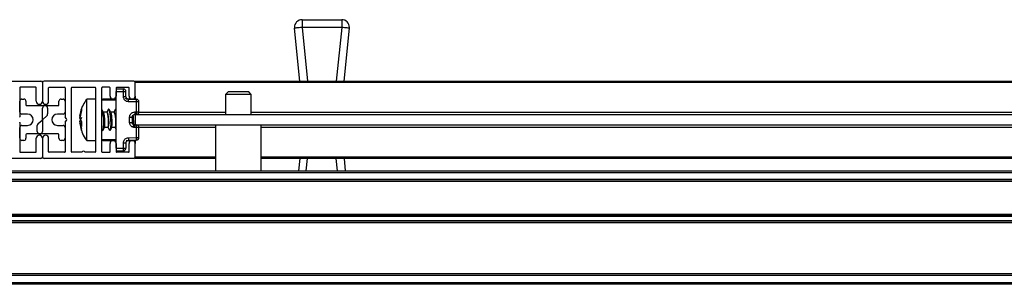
# Model space of a CAD drawing. Header units: millimetres. Extents: x 3235.67 to 3237.17, y 3462.94 to 3462.99.
# Tile 3 of 4: x 3236.42 to 3236.61, y 3462.94 to 3462.99. Entities that reach past the tile are written whole.
import ezdxf

# ---------------------------------------------------------------- set-up
doc = ezdxf.new("R2010")
doc.units = ezdxf.units.MM
doc.layers.add('SANINDUSA', color=3, linetype='Continuous')

msp = doc.modelspace()

# ---------------------------------------------------------------- linework, layer by layer
at = {"layer": 'SANINDUSA'}
for p, q in [((3236.469919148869, 3462.988956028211), (3236.477602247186, 3462.988956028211)), ((3236.469919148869, 3462.988956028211), (3236.469919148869, 3462.987456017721)), ((3236.477602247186, 3462.988956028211), (3236.477602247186, 3462.987456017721)), ((3236.469457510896, 3462.977056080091), (3236.468426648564, 3462.987305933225)), ((3236.477602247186, 3462.987456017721), (3236.469919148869, 3462.987456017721)), ((3236.469919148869, 3462.987456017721), (3236.470965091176, 3462.977056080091)), ((3236.477602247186, 3462.987456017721), (3236.476556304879, 3462.977056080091)), ((3236.478063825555, 3462.977056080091), (3236.479094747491, 3462.987305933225)), ((3236.401860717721, 3462.977056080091), (3236.419260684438, 3462.977056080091)), ((3236.415160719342, 3462.975756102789), (3236.415160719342, 3462.970110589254)), ((3236.418260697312, 3462.975856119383), (3236.415260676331, 3462.975856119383)), ((3236.418360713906, 3462.973156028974), (3236.418360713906, 3462.975756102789)), ((3236.419560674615, 3462.976756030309), (3236.419560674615, 3462.973156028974)), ((3236.437260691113, 3462.977056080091), (3236.419860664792, 3462.977056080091)), ((3236.420760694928, 3462.973156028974), (3236.420760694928, 3462.975756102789)), ((3236.420860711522, 3462.975856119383), (3236.423860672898, 3462.975856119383)), ((3236.423960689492, 3462.975756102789), (3236.423960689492, 3462.970110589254)), ((3236.425160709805, 3462.963356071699), (3236.425160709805, 3462.975756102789)), ((3236.425260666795, 3462.975856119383), (3236.429760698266, 3462.975856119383)), ((3236.42986071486, 3462.975756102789), (3236.42986071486, 3462.963356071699)), ((3236.431060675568, 3462.963356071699), (3236.431060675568, 3462.975756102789)), ((3236.432560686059, 3462.975856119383), (3236.431160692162, 3462.975856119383)), ((3236.432660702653, 3462.974156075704), (3236.432660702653, 3462.975756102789)), ((3236.433860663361, 3462.975756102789), (3236.433860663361, 3462.974156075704)), ((3236.433860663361, 3462.975556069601), (3236.435269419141, 3462.975531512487)), ((3236.433960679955, 3462.975856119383), (3236.436260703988, 3462.975856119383)), ((3236.436360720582, 3462.974156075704), (3236.436360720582, 3462.975756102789)), ((3236.437560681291, 3462.977056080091), (3236.771560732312, 3462.977056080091)), ((3236.437560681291, 3462.977056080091), (3236.437560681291, 3462.976756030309)), ((3236.771560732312, 3462.976756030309), (3236.437560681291, 3462.976756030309)), ((3236.437560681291, 3462.974156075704), (3236.437560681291, 3462.976756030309)), ((3236.415560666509, 3462.97355609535), (3236.41596067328, 3462.97355609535)), ((3236.42316067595, 3462.97355609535), (3236.423560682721, 3462.97355609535)), ((3236.42986071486, 3462.97355609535), (3236.428137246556, 3462.97355609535)), ((3236.428137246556, 3462.965556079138), (3236.428137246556, 3462.97355609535)), ((3236.433860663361, 3462.97355609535), (3236.431260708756, 3462.97355609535)), ((3236.433860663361, 3462.97505610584), (3236.435269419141, 3462.975031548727)), ((3236.433860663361, 3462.964055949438), (3236.433860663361, 3462.97505610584)), ((3236.435269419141, 3462.974047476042), (3236.435269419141, 3462.975031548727)), ((3236.435269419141, 3462.975031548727), (3236.435760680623, 3462.975031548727)), ((3236.435760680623, 3462.974047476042), (3236.435760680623, 3462.975031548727)), ((3236.435801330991, 3462.973581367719), (3236.435760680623, 3462.973769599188)), ((3236.437560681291, 3462.97355609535), (3236.43580735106, 3462.97355609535)), ((3236.436251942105, 3462.973547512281), (3236.437769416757, 3462.973521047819)), ((3236.437560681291, 3462.974156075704), (3236.437560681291, 3462.973524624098)), ((3236.455560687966, 3462.974956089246), (3236.455060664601, 3462.974456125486)), ((3236.455060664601, 3462.974456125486), (3236.455060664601, 3462.970556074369)), ((3236.460060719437, 3462.974456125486), (3236.455060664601, 3462.974456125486)), ((3236.457560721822, 3462.974956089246), (3236.455560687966, 3462.974956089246)), ((3236.459560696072, 3462.974956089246), (3236.457560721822, 3462.974956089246)), ((3236.460060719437, 3462.974456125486), (3236.459560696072, 3462.974956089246)), ((3236.460060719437, 3462.970556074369), (3236.460060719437, 3462.974456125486)), ((3236.415160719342, 3462.97105603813), (3236.415160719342, 3462.973156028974)), ((3236.416360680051, 3462.973156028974), (3236.416360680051, 3462.972456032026)), ((3236.416510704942, 3462.97230606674), (3236.42006069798, 3462.97230606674)), ((3236.419560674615, 3462.969645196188), (3236.419560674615, 3462.971806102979)), ((3236.42006069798, 3462.97230606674), (3236.422610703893, 3462.97230606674)), ((3236.420560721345, 3462.971806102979), (3236.420560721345, 3462.970678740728)), ((3236.422760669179, 3462.972456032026), (3236.422760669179, 3462.973156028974)), ((3236.423960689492, 3462.973156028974), (3236.423960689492, 3462.97105603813)), ((3236.42680603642, 3462.970267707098), (3236.427139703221, 3462.971707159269)), ((3236.427139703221, 3462.971707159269), (3236.427139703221, 3462.971326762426)), ((3236.433860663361, 3462.973356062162), (3236.431060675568, 3462.973356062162)), ((3236.437769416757, 3462.973021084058), (3236.436251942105, 3462.973047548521)), ((3236.437769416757, 3462.971070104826), (3236.437769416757, 3462.973021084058)), ((3236.438260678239, 3462.973021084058), (3236.437769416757, 3462.973021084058)), ((3236.438260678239, 3462.971070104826), (3236.438260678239, 3462.973021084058)), ((3236.416660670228, 3462.970656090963), (3236.415560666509, 3462.970656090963)), ((3236.420395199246, 3462.970307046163), (3236.419626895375, 3462.969615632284)), ((3236.423560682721, 3462.970656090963), (3236.422460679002, 3462.970656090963)), ((3236.424206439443, 3462.969728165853), (3236.423978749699, 3462.970053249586)), ((3236.427139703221, 3462.971326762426), (3236.42680603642, 3462.969840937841)), ((3236.426942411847, 3462.970856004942), (3236.42680603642, 3462.970269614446)), ((3236.42680603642, 3462.96983605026), (3236.426898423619, 3462.970246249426)), ((3236.427139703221, 3462.969966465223), (3236.42680603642, 3462.969276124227)), ((3236.42680603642, 3462.969840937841), (3236.427139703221, 3462.969160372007)), ((3236.426895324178, 3462.969827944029), (3236.42680603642, 3462.96983605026)), ((3236.431425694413, 3462.970981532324), (3236.431067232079, 3462.971573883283)), ((3236.432075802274, 3462.971016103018), (3236.431404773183, 3462.971016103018)), ((3236.43146068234, 3462.970909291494), (3236.431425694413, 3462.970981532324)), ((3236.432290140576, 3462.971562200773), (3236.432029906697, 3462.97096865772)), ((3236.43282568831, 3462.970981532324), (3236.432467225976, 3462.971573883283)), ((3236.43347579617, 3462.971016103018), (3236.432804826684, 3462.971016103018)), ((3236.432860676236, 3462.970909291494), (3236.43282568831, 3462.970981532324)), ((3236.433690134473, 3462.971562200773), (3236.433429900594, 3462.97096865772)), ((3236.436469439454, 3462.969047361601), (3236.436469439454, 3462.970064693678)), ((3236.436960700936, 3462.970064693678), (3236.436960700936, 3462.969047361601)), ((3236.437451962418, 3462.971064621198), (3236.437769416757, 3462.971070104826)), ((3236.437769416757, 3462.970570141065), (3236.437451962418, 3462.970564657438)), ((3236.437560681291, 3462.970566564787), (3236.437560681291, 3462.970556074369)), ((3236.437560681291, 3462.970556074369), (3236.771560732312, 3462.970556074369)), ((3236.437560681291, 3462.970556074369), (3236.437560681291, 3462.968556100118)), ((3236.437769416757, 3462.971070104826), (3236.438260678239, 3462.971070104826)), ((3236.438260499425, 3462.97105603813), (3236.455060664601, 3462.97105603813)), ((3236.460060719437, 3462.97105603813), (3236.749060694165, 3462.97105603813)), ((3236.415160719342, 3462.969001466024), (3236.415160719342, 3462.963356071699)), ((3236.415160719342, 3462.965956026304), (3236.415160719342, 3462.968056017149)), ((3236.415560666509, 3462.968456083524), (3236.416660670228, 3462.968456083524)), ((3236.418560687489, 3462.967306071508), (3236.418560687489, 3462.968433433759)), ((3236.418726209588, 3462.968805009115), (3236.419494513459, 3462.969496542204)), ((3236.419560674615, 3462.9694669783), (3236.419560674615, 3462.967306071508)), ((3236.422460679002, 3462.968456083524), (3236.423560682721, 3462.968456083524)), ((3236.423960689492, 3462.969001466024), (3236.423960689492, 3462.963356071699)), ((3236.423960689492, 3462.968056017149), (3236.423960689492, 3462.965956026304)), ((3236.423978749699, 3462.969058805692), (3236.424206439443, 3462.969384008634)), ((3236.427073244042, 3462.969296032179), (3236.42680603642, 3462.969271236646)), ((3236.42680603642, 3462.969276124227), (3236.426898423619, 3462.968865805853)), ((3236.426897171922, 3462.968865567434), (3236.42680603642, 3462.969271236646)), ((3236.42680603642, 3462.96884446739), (3236.427139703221, 3462.968921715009)), ((3236.42680603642, 3462.96884446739), (3236.426949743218, 3462.968224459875)), ((3236.427139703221, 3462.968272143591), (3236.42680603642, 3462.96884446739)), ((3236.426927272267, 3462.968262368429), (3236.426966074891, 3462.968027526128)), ((3236.426968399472, 3462.968555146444), (3236.427139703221, 3462.967794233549)), ((3236.427139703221, 3462.969160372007), (3236.427139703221, 3462.968272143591)), ((3236.431331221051, 3462.967549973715), (3236.43159145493, 3462.968143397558)), ((3236.431570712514, 3462.96809607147), (3236.432251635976, 3462.96809607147)), ((3236.432216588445, 3462.96809607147), (3236.432554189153, 3462.967538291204)), ((3236.432731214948, 3462.967549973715), (3236.432991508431, 3462.968143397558)), ((3236.43297070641, 3462.96809607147), (3236.433651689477, 3462.96809607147)), ((3236.433616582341, 3462.96809607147), (3236.433860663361, 3462.967692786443)), ((3236.437451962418, 3462.96854751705), (3236.437769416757, 3462.968541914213)), ((3236.437769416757, 3462.968042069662), (3236.437451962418, 3462.968047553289)), ((3236.437560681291, 3462.968556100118), (3236.771560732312, 3462.968556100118)), ((3236.437560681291, 3462.968545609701), (3236.437560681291, 3462.968556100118)), ((3236.437769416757, 3462.966091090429), (3236.437769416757, 3462.968042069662)), ((3236.438260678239, 3462.968042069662), (3236.437769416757, 3462.968042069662)), ((3236.453110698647, 3462.968056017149), (3236.438260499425, 3462.968056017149)), ((3236.438260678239, 3462.966091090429), (3236.438260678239, 3462.968042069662)), ((3236.453110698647, 3462.968556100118), (3236.453110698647, 3462.95965605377)), ((3236.462010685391, 3462.95965605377), (3236.462010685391, 3462.968556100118)), ((3236.747110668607, 3462.968056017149), (3236.462010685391, 3462.968056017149)), ((3236.416360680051, 3462.966656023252), (3236.416360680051, 3462.965956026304)), ((3236.419060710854, 3462.966806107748), (3236.416510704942, 3462.966806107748)), ((3236.418360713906, 3462.963356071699), (3236.418360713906, 3462.965956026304)), ((3236.422610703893, 3462.966806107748), (3236.419060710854, 3462.966806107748)), ((3236.419560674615, 3462.965956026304), (3236.419560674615, 3462.962356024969)), ((3236.420760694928, 3462.963356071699), (3236.420760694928, 3462.965956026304)), ((3236.422760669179, 3462.965956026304), (3236.422760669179, 3462.966656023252)), ((3236.427139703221, 3462.967404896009), (3236.427139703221, 3462.967489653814)), ((3236.427856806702, 3462.966006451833), (3236.428136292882, 3462.965586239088)), ((3236.431060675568, 3462.967692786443), (3236.431154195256, 3462.967538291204)), ((3236.436251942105, 3462.966064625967), (3236.437769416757, 3462.966091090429)), ((3236.437769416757, 3462.966091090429), (3236.438260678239, 3462.966091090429)), ((3236.41596067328, 3462.965556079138), (3236.415560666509, 3462.965556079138)), ((3236.423560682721, 3462.965556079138), (3236.42316067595, 3462.965556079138)), ((3236.428137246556, 3462.965556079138), (3236.42986071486, 3462.965556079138)), ((3236.431060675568, 3462.965756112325), (3236.433860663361, 3462.965756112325)), ((3236.431260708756, 3462.965556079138), (3236.433860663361, 3462.965556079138)), ((3236.432660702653, 3462.963356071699), (3236.432660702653, 3462.964956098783)), ((3236.433860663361, 3462.964956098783), (3236.433860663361, 3462.963356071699)), ((3236.433860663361, 3462.964055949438), (3236.435269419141, 3462.964080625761)), ((3236.435269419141, 3462.964080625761), (3236.435269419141, 3462.965064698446)), ((3236.435269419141, 3462.964080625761), (3236.435760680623, 3462.964080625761)), ((3236.435760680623, 3462.965064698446), (3236.435760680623, 3462.964080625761)), ((3236.43580735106, 3462.965556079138), (3236.437560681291, 3462.965556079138)), ((3236.437769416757, 3462.965591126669), (3236.436251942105, 3462.965564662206)), ((3236.436360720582, 3462.963356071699), (3236.436360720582, 3462.964956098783)), ((3236.437560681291, 3462.965587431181), (3236.437560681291, 3462.964956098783)), ((3236.437560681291, 3462.962356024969), (3236.437560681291, 3462.964956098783)), ((3236.419260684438, 3462.962056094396), (3236.401860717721, 3462.962056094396)), ((3236.415260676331, 3462.963256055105), (3236.418260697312, 3462.963256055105)), ((3236.437260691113, 3462.962056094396), (3236.419860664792, 3462.962056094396)), ((3236.423860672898, 3462.963256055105), (3236.420860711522, 3462.963256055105)), ((3236.427210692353, 3462.963256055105), (3236.425260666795, 3462.963256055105)), ((3236.429760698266, 3462.963256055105), (3236.427810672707, 3462.963256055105)), ((3236.431160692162, 3462.963256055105), (3236.432560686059, 3462.963256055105)), ((3236.433860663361, 3462.963556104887), (3236.435269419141, 3462.963580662)), ((3236.436260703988, 3462.963256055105), (3236.433960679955, 3462.963256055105)), ((3236.437560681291, 3462.962356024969), (3236.437560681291, 3462.962056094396)), ((3236.437560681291, 3462.962356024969), (3236.453110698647, 3462.962356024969)), ((3236.453110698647, 3462.962056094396), (3236.437560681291, 3462.962056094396)), ((3236.462010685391, 3462.962356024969), (3236.747110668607, 3462.962356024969)), ((3236.747110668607, 3462.962056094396), (3236.462010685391, 3462.962056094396)), ((3236.469457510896, 3462.962056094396), (3236.469216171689, 3462.95965605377)), ((3236.470723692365, 3462.95965605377), (3236.470965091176, 3462.962056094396)), ((3236.476797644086, 3462.95965605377), (3236.476556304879, 3462.962056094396)), ((3236.478063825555, 3462.962056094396), (3236.478305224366, 3462.95965605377)), ((3235.715560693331, 3462.95965605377), (3237.123560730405, 3462.95965605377)), ((3235.715560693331, 3462.959356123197), (3237.123560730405, 3462.959356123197)), ((3237.123560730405, 3462.957956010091), (3235.715560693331, 3462.957956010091)), ((3237.123560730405, 3462.957656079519), (3235.715560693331, 3462.957656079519)), ((3237.123560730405, 3462.957556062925), (3235.715560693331, 3462.957556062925)), ((3235.715560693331, 3462.951256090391), (3237.123560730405, 3462.951256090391)), ((3235.715560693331, 3462.951156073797), (3237.123560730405, 3462.951156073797)), ((3235.715560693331, 3462.950856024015), (3237.123560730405, 3462.950856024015)), ((3237.123560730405, 3462.949956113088), (3235.715560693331, 3462.949956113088)), ((3237.123560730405, 3462.949656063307), (3235.715560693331, 3462.949656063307)), ((3237.123560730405, 3462.949556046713), (3235.715560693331, 3462.949556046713)), ((3235.715560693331, 3462.939756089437), (3237.123560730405, 3462.939756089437)), ((3237.123560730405, 3462.939656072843), (3235.715560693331, 3462.939656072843)), ((3237.123560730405, 3462.939356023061), (3235.715560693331, 3462.939356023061)), ((3237.123560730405, 3462.937956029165), (3235.715560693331, 3462.937956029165)), ((3237.123560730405, 3462.937656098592), (3235.715560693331, 3462.937656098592))]:
    msp.add_line(p, q, dxfattribs=at)
at = {"layer": 'SANINDUSA', "flags": 128}
for points in [[(3236.469919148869, 3462.987456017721), (3236.46962798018, 3462.987426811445), (3236.469347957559, 3462.987398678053), (3236.469089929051, 3462.987372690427), (3236.468863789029, 3462.987349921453), (3236.468678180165, 3462.987331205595), (3236.468540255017, 3462.987317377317), (3236.468455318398, 3462.987308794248), (3236.468426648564, 3462.987305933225)], [(3236.479094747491, 3462.987305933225), (3236.479066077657, 3462.987308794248), (3236.478981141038, 3462.987317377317), (3236.47884321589, 3462.987331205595), (3236.478657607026, 3462.987349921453), (3236.478431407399, 3462.987372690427), (3236.478173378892, 3462.987398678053), (3236.477893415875, 3462.987426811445), (3236.477602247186, 3462.987456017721)], [(3236.432855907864, 3462.968740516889), (3236.432829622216, 3462.969541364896), (3236.432754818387, 3462.97034447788), (3236.432642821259, 3462.9710274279), (3236.432510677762, 3462.971486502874), (3236.432378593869, 3462.97165160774), (3236.432290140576, 3462.971562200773)], [(3236.433867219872, 3462.971573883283), (3236.433778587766, 3462.97165160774), (3236.433690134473, 3462.971562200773)], [(3236.432160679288, 3462.97088652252), (3236.432254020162, 3462.970571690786), (3236.432333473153, 3462.970094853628), (3236.432386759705, 3462.969530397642), (3236.432405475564, 3462.968966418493), (3236.432386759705, 3462.968490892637), (3236.432333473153, 3462.968178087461), (3236.432254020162, 3462.968076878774), (3236.432221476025, 3462.96809607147)], [(3236.433560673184, 3462.97088652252), (3236.433654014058, 3462.970571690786), (3236.433733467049, 3462.970094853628), (3236.433786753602, 3462.969530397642), (3236.43380546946, 3462.968966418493), (3236.433786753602, 3462.968490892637), (3236.433733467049, 3462.968178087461), (3236.433654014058, 3462.968076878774), (3236.433621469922, 3462.96809607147)], [(3236.437055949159, 3462.968740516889), (3236.43702966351, 3462.969541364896), (3236.436978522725, 3462.97014146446)], [(3236.431154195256, 3462.967538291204), (3236.431242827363, 3462.967460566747), (3236.43135482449, 3462.96761446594), (3236.43142962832, 3462.968063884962), (3236.431455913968, 3462.968740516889)], [(3236.432554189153, 3462.967538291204), (3236.432642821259, 3462.967460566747), (3236.432754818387, 3462.96761446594), (3236.432829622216, 3462.968063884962), (3236.432855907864, 3462.968740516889)]]:
    msp.add_lwpolyline(points, dxfattribs=at)
at = {"layer": 'SANINDUSA'}
for centre, radius, start, end in [((3236.469919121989, 3462.987456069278), 0.001499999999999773, 90, 180), ((3236.477602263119, 3462.987456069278), 0.001500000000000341, 0, 90), ((3236.469919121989, 3462.987456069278), 0.001500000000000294, 180, 185.7431938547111), ((3236.477602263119, 3462.987456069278), 0.001500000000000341, 354.2568061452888, 0), ((3236.415260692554, 3462.975756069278), 0.0001000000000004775, 90, 180), ((3236.418260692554, 3462.975756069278), 0.0001000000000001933, 0, 90), ((3236.419260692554, 3462.976756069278), 0.0003000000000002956, 0, 90), ((3236.419860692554, 3462.976756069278), 0.0003000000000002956, 90, 180), ((3236.420860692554, 3462.975756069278), 0.0001000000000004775, 90, 180), ((3236.423860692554, 3462.975756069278), 0.0001000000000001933, 0, 90), ((3236.425260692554, 3462.975756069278), 0.0001000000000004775, 90, 180), ((3236.429760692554, 3462.975756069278), 0.0001000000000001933, 0, 90), ((3236.431160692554, 3462.975756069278), 0.0001000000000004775, 90, 180), ((3236.432560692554, 3462.975756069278), 0.0001000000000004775, 0, 90), ((3236.433960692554, 3462.975756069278), 0.0001000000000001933, 90, 180), ((3236.428133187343, 3462.975281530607), 0.00714060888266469, 357.9937517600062, 2.006248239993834), ((3236.435260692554, 3462.975031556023), 0.0005000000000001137, 0, 88.99999999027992), ((3236.436260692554, 3462.975756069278), 0.0001000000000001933, 0, 90), ((3236.437260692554, 3462.976756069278), 0.0003000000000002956, 0, 90), ((3236.415560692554, 3462.973156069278), 0.0004000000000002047, 90, 180), ((3236.415960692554, 3462.973156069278), 0.0004000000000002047, 0, 90), ((3236.423160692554, 3462.973156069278), 0.0004000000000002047, 90, 180), ((3236.423560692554, 3462.973156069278), 0.0004000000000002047, 0, 90), ((3236.431260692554, 3462.973356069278), 0.0001999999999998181, 90, 180), ((3236.433260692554, 3462.974156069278), 0.0006000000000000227, 180, 0), ((3236.436960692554, 3462.974156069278), 0.0006000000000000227, 180, 0), ((3236.430633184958, 3462.973271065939), 0.00714060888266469, 357.9937517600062, 2.006248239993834), ((3236.437760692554, 3462.973021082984), 0.0005000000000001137, 0, 88.99999999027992), ((3236.416510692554, 3462.972456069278), 0.0001499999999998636, 180, 270), ((3236.418960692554, 3462.973156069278), 0.0006000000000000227, 180, 0), ((3236.420160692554, 3462.973156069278), 0.0006000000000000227, 180, 0), ((3236.420060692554, 3462.971806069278), 0.0005000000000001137, 90, 180), ((3236.420060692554, 3462.971806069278), 0.0005000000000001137, 0, 90), ((3236.422610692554, 3462.972456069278), 0.0001500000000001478, 270, 0), ((3236.415060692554, 3462.970110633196), 9.99999999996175e-05, 325.0000000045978, 0), ((3236.415560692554, 3462.971056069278), 0.0004000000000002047, 180, 270), ((3236.416660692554, 3462.969556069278), 0.001100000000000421, 270, 90), ((3236.420060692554, 3462.970678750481), 0.0005000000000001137, 311.9872125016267, 0), ((3236.422460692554, 3462.969556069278), 0.001100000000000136, 90, 270), ((3236.423560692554, 3462.971056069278), 0.0004000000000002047, 270, 0), ((3236.424060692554, 3462.970110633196), 0.0001000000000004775, 180, 214.9999999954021), ((3236.423960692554, 3462.969556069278), 0.000300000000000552, 325.0000000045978, 34.99999999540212), ((3236.424514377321, 3462.969231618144), 0.006958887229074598, 355.9531693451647, 19.66902048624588), ((3236.430633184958, 3462.970820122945), 0.007140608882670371, 357.9937517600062, 2.006248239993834), ((3236.437760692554, 3462.971070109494), 0.0005000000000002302, 271.0000000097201, 0), ((3236.415060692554, 3462.969001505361), 9.99999999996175e-05, 0, 34.99999999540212), ((3236.415560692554, 3462.968056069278), 0.0004000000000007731, 90, 180), ((3236.419060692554, 3462.968433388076), 0.0005000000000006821, 131.9872125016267, 180), ((3236.419360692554, 3462.969645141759), 0.0001999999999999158, 311.9872125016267, 0), ((3236.419760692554, 3462.969466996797), 0.0002000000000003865, 131.9872125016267, 180), ((3236.423560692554, 3462.968056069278), 0.0004000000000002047, 0, 90), ((3236.424060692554, 3462.969001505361), 0.0001000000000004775, 145.0000000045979, 180), ((3236.430640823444, 3462.968291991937), 0.007132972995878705, 357.9920822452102, 2.00791775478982), ((3236.437760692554, 3462.968042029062), 0.0005000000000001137, 0, 88.99999999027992), ((3236.415560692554, 3462.965956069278), 0.0004000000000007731, 180, 270), ((3236.415960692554, 3462.965956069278), 0.0003999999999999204, 270, 0), ((3236.416510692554, 3462.966656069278), 0.0001499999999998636, 90, 180), ((3236.418960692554, 3462.965956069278), 0.0006000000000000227, 0, 180), ((3236.419060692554, 3462.967306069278), 0.0005000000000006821, 180, 270), ((3236.419060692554, 3462.967306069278), 0.0005000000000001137, 270, 0), ((3236.420160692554, 3462.965956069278), 0.0006000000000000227, 0, 180), ((3236.422610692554, 3462.966656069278), 0.0001499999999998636, 0, 90), ((3236.423160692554, 3462.965956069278), 0.0003999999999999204, 180, 270), ((3236.423560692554, 3462.965956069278), 0.0004000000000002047, 270, 0), ((3236.430633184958, 3462.965841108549), 0.007140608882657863, 357.9937517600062, 2.006248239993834), ((3236.437760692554, 3462.966091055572), 0.0005000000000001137, 271.0000000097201, 0), ((3236.431260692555, 3462.965756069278), 0.0002000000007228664, 180, 269.9999997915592), ((3236.433260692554, 3462.964956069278), 0.0006000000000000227, 0, 180), ((3236.428133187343, 3462.963830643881), 0.007140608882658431, 357.9937517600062, 2.006248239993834), ((3236.435260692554, 3462.964080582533), 0.0005000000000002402, 271.0000000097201, 0), ((3236.436960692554, 3462.964956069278), 0.0006000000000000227, 0, 180), ((3236.415260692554, 3462.963356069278), 0.0001000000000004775, 180, 270), ((3236.418260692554, 3462.963356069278), 9.999999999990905e-05, 270, 0), ((3236.419260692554, 3462.962356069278), 0.0003000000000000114, 270, 0), ((3236.419860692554, 3462.962356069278), 0.0003000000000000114, 180, 270), ((3236.420860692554, 3462.963356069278), 0.0001000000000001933, 180, 270), ((3236.423860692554, 3462.963356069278), 0.0001000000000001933, 270, 0), ((3236.425260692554, 3462.963356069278), 0.0001000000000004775, 180, 270), ((3236.427510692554, 3462.963131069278), 0.0003250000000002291, 22.61986493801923, 157.3801350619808), ((3236.429760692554, 3462.963356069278), 0.0001000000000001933, 270, 0), ((3236.431160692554, 3462.963356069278), 0.0001000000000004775, 180, 270), ((3236.432560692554, 3462.963356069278), 0.0001000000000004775, 270, 0), ((3236.433960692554, 3462.963356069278), 0.0001000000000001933, 180, 270), ((3236.436260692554, 3462.963356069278), 0.0001000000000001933, 270, 0), ((3236.437260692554, 3462.962356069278), 0.0003000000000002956, 270, 0)]:
    msp.add_arc(centre, radius, start, end, dxfattribs=at)
for centre, major_axis, ratio, start_param, end_param in [((3236.43215586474, 3462.969556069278), (-9.808561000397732e-05, 0.001459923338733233), 0.1525346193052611, 3.131344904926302, 5.848451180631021), ((3236.433555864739, 3462.969556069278), (-9.808561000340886e-05, 0.001459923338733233), 0.1525346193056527, 3.131344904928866, 5.848451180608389)]:
    msp.add_ellipse(centre, major_axis=major_axis, ratio=ratio, start_param=start_param, end_param=end_param, dxfattribs=at)
for points, knots in [([(3236.428121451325, 3462.973525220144), (3236.427876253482, 3462.973163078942), (3236.427368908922, 3462.972413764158), (3236.42698712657, 3462.971480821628), (3236.426923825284, 3462.970938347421), (3236.426914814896, 3462.970861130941)], [0, 0, 0, 0, 0.4451249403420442, 0.9210183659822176, 1, 1, 1, 1]), ([(3236.436251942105, 3462.973047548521), (3236.4361277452, 3462.973062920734), (3236.435936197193, 3462.97308662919), (3236.435707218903, 3462.973212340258), (3236.435551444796, 3462.973341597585), (3236.435424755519, 3462.973499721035), (3236.435302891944, 3462.97373082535), (3236.435282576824, 3462.973923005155), (3236.435269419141, 3462.974047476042)], [0, 0, 0, 0, 0.2396747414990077, 0.3696486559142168, 0.4999981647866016, 0.6299634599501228, 0.7603349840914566, 1, 1, 1, 1]), ([(3236.435269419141, 3462.974047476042), (3236.435301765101, 3462.974047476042), (3236.435366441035, 3462.974047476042), (3236.435459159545, 3462.974047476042), (3236.435545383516, 3462.974047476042), (3236.435593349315, 3462.974047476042), (3236.435617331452, 3462.974047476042)], [0, 0, 0, 0, 0.2500530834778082, 0.4999825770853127, 0.7499992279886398, 1, 1, 1, 1]), ([(3236.435617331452, 3462.974047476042), (3236.435638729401, 3462.974047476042), (3236.435681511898, 3462.974047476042), (3236.435726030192, 3462.974047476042), (3236.435755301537, 3462.974047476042), (3236.43575888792, 3462.974047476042), (3236.435760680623, 3462.974047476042)], [0, 0, 0, 0, 0.2501154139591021, 0.5000741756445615, 0.7501051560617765, 1, 1, 1, 1]), ([(3236.435904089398, 3462.97369700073), (3236.435861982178, 3462.973749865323), (3236.435779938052, 3462.97385286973), (3236.435766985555, 3462.973983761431), (3236.435760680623, 3462.974047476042)], [0, 0, 0, 0, 0.5132265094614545, 1, 1, 1, 1]), ([(3236.436251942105, 3462.973547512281), (3236.43621961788, 3462.973549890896), (3236.436154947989, 3462.973554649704), (3236.436062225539, 3462.973585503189), (3236.435976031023, 3462.973631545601), (3236.435928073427, 3462.973675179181), (3236.435904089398, 3462.97369700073)], [0, 0, 0, 0, 0.2499404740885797, 0.5000467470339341, 0.7499688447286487, 1, 1, 1, 1]), ([(3236.436255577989, 3462.973401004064), (3236.436255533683, 3462.973422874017), (3236.436255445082, 3462.973466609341), (3236.436254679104, 3462.973511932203), (3236.436253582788, 3462.973541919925), (3236.436252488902, 3462.973545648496), (3236.436251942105, 3462.973547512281)], [0, 0, 0, 0, 0.2499664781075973, 0.4998806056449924, 0.7500074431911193, 1, 1, 1, 1]), ([(3236.436251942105, 3462.973047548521), (3236.436252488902, 3462.973080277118), (3236.436253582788, 3462.973145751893), (3236.436254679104, 3462.973239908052), (3236.436255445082, 3462.973327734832), (3236.436255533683, 3462.973376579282), (3236.436255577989, 3462.973401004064)], [0, 0, 0, 0, 0.2499925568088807, 0.5001193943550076, 0.7500335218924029, 1, 1, 1, 1]), ([(3236.431590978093, 3462.968143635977), (3236.431591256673, 3462.968143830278), (3236.431612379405, 3462.968158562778), (3236.431639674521, 3462.968337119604), (3236.431664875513, 3462.968634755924), (3236.431671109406, 3462.968999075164), (3236.431663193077, 3462.969400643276), (3236.431635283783, 3462.969871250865), (3236.431587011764, 3462.970329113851), (3236.431526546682, 3462.970699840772), (3236.43148189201, 3462.970841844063), (3236.43146068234, 3462.970909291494)], [0, 0, 0, 0, 0.00181589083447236, 0.1376863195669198, 0.272278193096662, 0.3641045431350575, 0.4768895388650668, 0.6098926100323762, 0.7434633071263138, 0.8781525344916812, 0.9999999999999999, 0.9999999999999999, 0.9999999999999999, 0.9999999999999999]), ([(3236.432160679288, 3462.97088652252), (3236.432136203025, 3462.970950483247), (3236.432105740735, 3462.971030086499), (3236.432080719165, 3462.971005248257), (3236.432075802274, 3462.971000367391)], [0, 0, 0, 0, 0.803493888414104, 0.9999999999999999, 0.9999999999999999, 0.9999999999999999, 0.9999999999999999]), ([(3236.432991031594, 3462.968143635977), (3236.432991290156, 3462.968143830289), (3236.433010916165, 3462.968158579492), (3236.433040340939, 3462.96833711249), (3236.433064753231, 3462.968634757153), (3236.433071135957, 3462.968999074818), (3236.433063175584, 3462.969400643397), (3236.433035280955, 3462.96987125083), (3236.432987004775, 3462.97032911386), (3236.432926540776, 3462.970699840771), (3236.43288188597, 3462.970841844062), (3236.432860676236, 3462.970909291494)], [0, 0, 0, 0, 0.00181391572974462, 0.1376846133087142, 0.272276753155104, 0.3641032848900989, 0.4768885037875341, 0.6098918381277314, 0.7434627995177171, 0.8781522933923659, 1, 1, 1, 1]), ([(3236.433560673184, 3462.97088652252), (3236.433536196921, 3462.970950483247), (3236.433505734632, 3462.971030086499), (3236.433480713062, 3462.971005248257), (3236.43347579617, 3462.971000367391)], [0, 0, 0, 0, 0.803493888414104, 0.9999999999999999, 0.9999999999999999, 0.9999999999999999, 0.9999999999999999]), ([(3236.436469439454, 3462.970064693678), (3236.436482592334, 3462.9701891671), (3236.43650288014, 3462.97038116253), (3236.436624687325, 3462.970612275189), (3236.436751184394, 3462.970770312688), (3236.43690708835, 3462.970899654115), (3236.437135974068, 3462.97102556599), (3236.43732773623, 3462.971049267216), (3236.437451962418, 3462.971064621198)], [0, 0, 0, 0, 0.2396653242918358, 0.3696744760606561, 0.5000014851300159, 0.6299666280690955, 0.7602872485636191, 1, 1, 1, 1]), ([(3236.436469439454, 3462.970064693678), (3236.43650176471, 3462.970064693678), (3236.436566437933, 3462.970064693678), (3236.436659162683, 3462.970064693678), (3236.436745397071, 3462.970064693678), (3236.436793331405, 3462.970064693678), (3236.436817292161, 3462.970064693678)], [0, 0, 0, 0, 0.2499313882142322, 0.5000383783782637, 0.750086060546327, 1, 1, 1, 1]), ([(3236.436817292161, 3462.970064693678), (3236.436838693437, 3462.970064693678), (3236.436881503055, 3462.970064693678), (3236.436925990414, 3462.970064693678), (3236.43695526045, 3462.970064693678), (3236.436958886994, 3462.970064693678), (3236.436960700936, 3462.970064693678)], [0, 0, 0, 0, 0.2498558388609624, 0.4997941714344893, 0.7498047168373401, 1, 1, 1, 1]), ([(3236.436960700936, 3462.970064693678), (3236.43696700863, 3462.970128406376), (3236.436979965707, 3462.97025928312), (3236.437061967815, 3462.970362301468), (3236.437104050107, 3462.970415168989)], [0, 0, 0, 0, 0.4868145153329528, 0.9999999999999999, 0.9999999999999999, 0.9999999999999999, 0.9999999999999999]), ([(3236.437104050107, 3462.970415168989), (3236.437128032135, 3462.970436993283), (3236.437175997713, 3462.970480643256), (3236.43726222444, 3462.970526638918), (3236.437354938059, 3462.970557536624), (3236.437419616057, 3462.970562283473), (3236.437451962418, 3462.970564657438)], [0, 0, 0, 0, 0.2499983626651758, 0.5000125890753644, 0.7499493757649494, 1, 1, 1, 1]), ([(3236.437191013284, 3462.968143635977), (3236.437191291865, 3462.968143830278), (3236.437212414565, 3462.968158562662), (3236.437239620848, 3462.968337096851), (3236.43726486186, 3462.968634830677), (3236.437271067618, 3462.968998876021), (3236.437263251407, 3462.969401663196), (3236.437234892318, 3462.969866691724), (3236.437198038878, 3462.970249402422), (3236.437168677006, 3462.970414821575), (3236.437160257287, 3462.970462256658)], [0, 0, 0, 0, 0.00227794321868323, 0.1727186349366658, 0.3415573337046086, 0.4567488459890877, 0.5982319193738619, 0.7650763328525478, 0.9326340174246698, 1, 1, 1, 1]), ([(3236.437451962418, 3462.971064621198), (3236.437452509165, 3462.971031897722), (3236.437453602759, 3462.970966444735), (3236.437454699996, 3462.97087220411), (3236.43745546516, 3462.970784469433), (3236.437455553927, 3462.970735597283), (3236.437455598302, 3462.970711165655)], [0, 0, 0, 0, 0.2499787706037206, 0.5000036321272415, 0.7500473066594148, 1, 1, 1, 1]), ([(3236.437455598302, 3462.970711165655), (3236.437455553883, 3462.970689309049), (3236.43745546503, 3462.970645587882), (3236.437454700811, 3462.970600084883), (3236.437453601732, 3462.970570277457), (3236.437452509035, 3462.97056653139), (3236.437451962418, 3462.970564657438)], [0, 0, 0, 0, 0.2500254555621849, 0.5001419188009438, 0.749948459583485, 1, 1, 1, 1]), ([(3236.426906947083, 3462.968210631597), (3236.427034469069, 3462.967764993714), (3236.427295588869, 3462.966852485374), (3236.427762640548, 3462.965956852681), (3236.428122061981, 3462.965585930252), (3236.428142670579, 3462.965564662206)], [0, 0, 0, 0, 0.4736262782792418, 0.9698186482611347, 1, 1, 1, 1]), ([(3236.437451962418, 3462.968047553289), (3236.437327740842, 3462.968062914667), (3236.437136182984, 3462.968086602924), (3236.436907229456, 3462.968212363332), (3236.436751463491, 3462.968341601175), (3236.436624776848, 3462.968499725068), (3236.436502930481, 3462.96873079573), (3236.436482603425, 3462.968922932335), (3236.436469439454, 3462.969047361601)], [0, 0, 0, 0, 0.2397296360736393, 0.3696788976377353, 0.5000377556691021, 0.6300132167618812, 0.7603934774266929, 1, 1, 1, 1]), ([(3236.436469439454, 3462.969047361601), (3236.43650176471, 3462.969047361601), (3236.436566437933, 3462.969047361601), (3236.436659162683, 3462.969047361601), (3236.436745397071, 3462.969047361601), (3236.436793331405, 3462.969047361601), (3236.436817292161, 3462.969047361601)], [0, 0, 0, 0, 0.2499313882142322, 0.5000383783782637, 0.750086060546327, 1, 1, 1, 1]), ([(3236.436817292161, 3462.969047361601), (3236.436838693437, 3462.969047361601), (3236.436881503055, 3462.969047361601), (3236.436925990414, 3462.969047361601), (3236.43695526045, 3462.969047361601), (3236.436958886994, 3462.969047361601), (3236.436960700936, 3462.969047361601)], [0, 0, 0, 0, 0.2498558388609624, 0.4997941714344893, 0.7498047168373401, 1, 1, 1, 1]), ([(3236.437104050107, 3462.968697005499), (3236.43706196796, 3462.968749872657), (3236.436979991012, 3462.968852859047), (3236.436967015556, 3462.968983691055), (3236.436960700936, 3462.969047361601)], [0, 0, 0, 0, 0.5133412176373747, 1, 1, 1, 1]), ([(3236.437451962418, 3462.96854751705), (3236.437419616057, 3462.968549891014), (3236.437354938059, 3462.968554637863), (3236.43726222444, 3462.96858553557), (3236.437175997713, 3462.968631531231), (3236.437128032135, 3462.968675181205), (3236.437104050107, 3462.968697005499)], [0, 0, 0, 0, 0.2500506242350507, 0.4999874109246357, 0.7500016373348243, 1, 1, 1, 1]), ([(3236.437455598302, 3462.968401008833), (3236.437455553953, 3462.968422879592), (3236.437455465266, 3462.968466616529), (3236.437454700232, 3462.968511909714), (3236.437453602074, 3462.968541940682), (3236.437452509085, 3462.968545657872), (3236.437451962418, 3462.96854751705)], [0, 0, 0, 0, 0.2500392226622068, 0.500026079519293, 0.7499346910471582, 1, 1, 1, 1]), ([(3236.437451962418, 3462.968047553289), (3236.437452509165, 3462.968080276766), (3236.437453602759, 3462.968145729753), (3236.437454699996, 3462.968239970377), (3236.43745546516, 3462.968327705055), (3236.437455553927, 3462.968376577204), (3236.437455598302, 3462.968401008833)], [0, 0, 0, 0, 0.2499787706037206, 0.5000036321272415, 0.7500473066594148, 1, 1, 1, 1]), ([(3236.435269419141, 3462.965064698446), (3236.435282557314, 3462.965189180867), (3236.435302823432, 3462.965381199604), (3236.435424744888, 3462.965612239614), (3236.435551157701, 3462.965770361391), (3236.435707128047, 3462.965899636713), (3236.435935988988, 3462.96602556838), (3236.436127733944, 3462.966049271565), (3236.436251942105, 3462.966064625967)], [0, 0, 0, 0, 0.2396689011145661, 0.3696981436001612, 0.5000021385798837, 0.6299988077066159, 0.7603213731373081, 0.9999999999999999, 0.9999999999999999, 0.9999999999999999, 0.9999999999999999]), ([(3236.436251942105, 3462.966064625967), (3236.436252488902, 3462.966031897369), (3236.436253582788, 3462.965966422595), (3236.436254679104, 3462.965872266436), (3236.436255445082, 3462.965784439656), (3236.436255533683, 3462.965735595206), (3236.436255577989, 3462.965711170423)], [0, 0, 0, 0, 0.2499925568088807, 0.5001193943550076, 0.7500335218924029, 1, 1, 1, 1]), ([(3236.435269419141, 3462.965064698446), (3236.435301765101, 3462.965064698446), (3236.435366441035, 3462.965064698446), (3236.435459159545, 3462.965064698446), (3236.435545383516, 3462.965064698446), (3236.435593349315, 3462.965064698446), (3236.435617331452, 3462.965064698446)], [0, 0, 0, 0, 0.2500530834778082, 0.4999825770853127, 0.7499992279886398, 1, 1, 1, 1]), ([(3236.435617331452, 3462.965064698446), (3236.435638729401, 3462.965064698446), (3236.435681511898, 3462.965064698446), (3236.435726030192, 3462.965064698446), (3236.435755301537, 3462.965064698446), (3236.43575888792, 3462.965064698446), (3236.435760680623, 3462.965064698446)], [0, 0, 0, 0, 0.2501154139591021, 0.5000741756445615, 0.7501051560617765, 1, 1, 1, 1]), ([(3236.435760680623, 3462.965064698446), (3236.435766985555, 3462.965128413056), (3236.435779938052, 3462.965259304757), (3236.435861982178, 3462.965362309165), (3236.435904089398, 3462.965415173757)], [0, 0, 0, 0, 0.4867734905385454, 1, 1, 1, 1]), ([(3236.435904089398, 3462.965415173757), (3236.435928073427, 3462.965436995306), (3236.435976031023, 3462.965480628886), (3236.436062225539, 3462.965526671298), (3236.436154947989, 3462.965557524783), (3236.43621961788, 3462.965562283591), (3236.436251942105, 3462.965564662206)], [0, 0, 0, 0, 0.2500311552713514, 0.4999532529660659, 0.7500595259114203, 1, 1, 1, 1]), ([(3236.436255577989, 3462.965711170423), (3236.436255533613, 3462.965689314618), (3236.436255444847, 3462.965645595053), (3236.436254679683, 3462.965600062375), (3236.436253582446, 3462.965570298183), (3236.436252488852, 3462.96556654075), (3236.436251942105, 3462.965564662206)], [0, 0, 0, 0, 0.2499526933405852, 0.4999963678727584, 0.7500212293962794, 0.9999999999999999, 0.9999999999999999, 0.9999999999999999, 0.9999999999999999])]:
    msp.add_open_spline(points, degree=3, knots=knots, dxfattribs=at)

doc.saveas('drawing.dxf')
